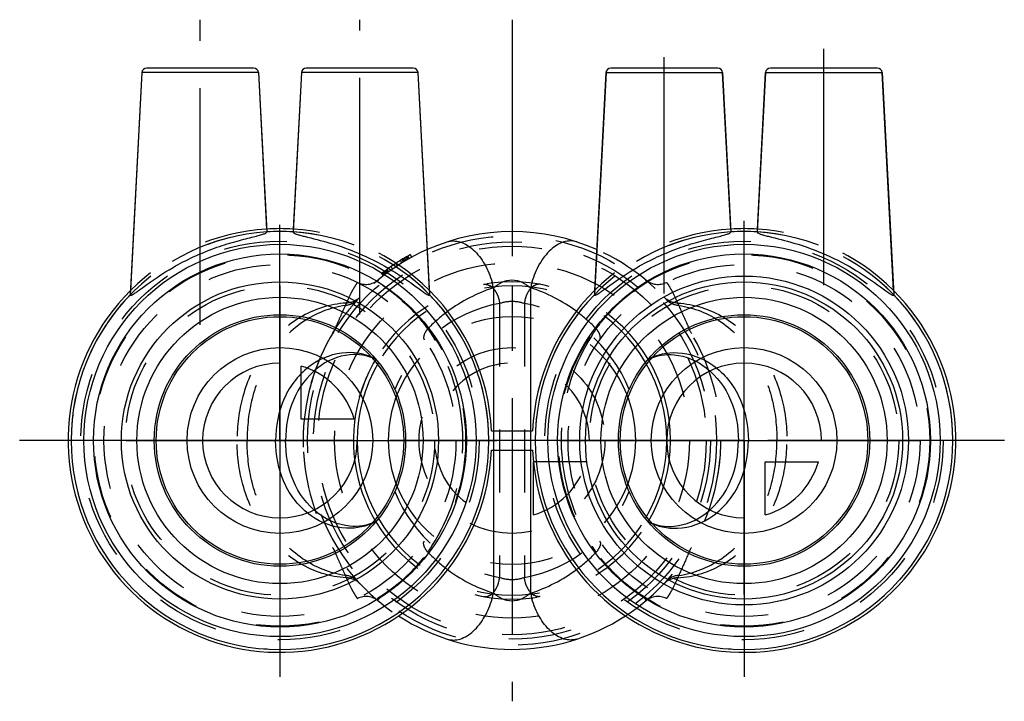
# Model space of a CAD drawing. Header units: millimetres. Extents: x 449 to 551, y 465 to 535.
import ezdxf

# ---------------------------------------------------------------- set-up
doc = ezdxf.new("R2010")
doc.units = ezdxf.units.MM
doc.header["$LTSCALE"] = 65.185185
doc.linetypes.add('CENTER', pattern=[0.6, 0.375, -0.075, 0.075, -0.075])
doc.linetypes.add('HIDDEN', pattern=[0.2, 0.1, -0.1])
for name, color, linetype in [('ACHSEN_S', 7, 'CONTINUOUS'), ('FASEN', 7, 'CONTINUOUS'), ('FLAECHEN', 7, 'CONTINUOUS'), ('KOERPER', 7, 'CONTINUOUS'), ('KONST.EL_MIT_GEO', 7, 'CONTINUOUS'), ('KURVEN', 7, 'CONTINUOUS')]:
    doc.layers.add(name, color=color, linetype=linetype)

msp = doc.modelspace()

# ---------------------------------------------------------------- linework, layer by layer
at = {"layer": 'ACHSEN_S', "color": 2, "linetype": 'CENTER'}
for p, q in [((500, 535.13), (500, 464.67)), ((550.92, 491.63), (449.08, 491.63))]:
    msp.add_line(p, q, dxfattribs=at)
at = {"layer": 'FASEN', "color": 8, "linetype": 'HIDDEN'}
msp.add_circle((500, 491.63), 18.36, dxfattribs=at)
at = {"layer": 'FLAECHEN', "color": 7, "linetype": 'Continuous'}
msp.add_lwpolyline([(484.23, 496.14), (484.53, 497.07), (484.95, 498.14)], dxfattribs=at)
at = {"layer": 'KOERPER', "color": 2, "linetype": 'CENTER'}
for p, q in [((467.75, 503.6), (467.75, 535.13)), ((484.25, 504.67), (484.25, 535.13)), ((515.75, 506.82), (515.75, 535.13)), ((532.25, 507.68), (532.25, 535.13)), ((524, 491.63), (524, 514.35)), ((476, 491.63), (476, 513.92)), ((471.57, 491.63), (458, 491.63)), ((476, 491.63), (472.6, 491.63)), ((476, 491.63), (476, 466.82)), ((476, 491.63), (494, 491.63)), ((524, 491.63), (506, 491.63)), ((524, 491.63), (527.4, 491.63)), ((524, 491.63), (524, 466.39)), ((528.43, 491.63), (542, 491.63))]:
    msp.add_line(p, q, dxfattribs=at)
at = {"layer": 'KOERPER', "color": 7, "linetype": 'Continuous'}
for p, q in [((461.73, 529.66), (460.52, 506.7)), ((473.77, 529.66), (474.64, 513.19)), ((478.23, 529.66), (477.36, 513.19)), ((490.27, 529.66), (491.48, 506.7)), ((509.73, 529.66), (508.52, 506.7)), ((521.77, 529.66), (522.64, 513.19)), ((526.23, 529.66), (525.36, 513.19)), ((538.27, 529.66), (539.48, 506.7)), ((497.88, 492.63), (502.12, 492.63)), ((497.88, 490.63), (502.12, 490.63))]:
    msp.add_line(p, q, dxfattribs=at)
at = {"layer": 'KOERPER', "color": 8, "linetype": 'HIDDEN'}
for p, q in [((481.49, 502.77), (481.48, 502.76)), ((471.57, 491.63), (457.8, 491.63)), ((472.6, 491.63), (471.57, 491.63)), ((527.4, 491.63), (528.43, 491.63)), ((528.43, 491.63), (542.2, 491.63)), ((481.48, 480.51), (481.49, 480.49)), ((518.51, 480.49), (518.51, 480.5))]:
    msp.add_line(p, q, dxfattribs=at)
msp.add_lwpolyline([(479.23, 497.56), (479.7, 499.01), (480.18, 500.21)], dxfattribs=at)
for centre, radius, start, end in [((476, 491.63), 21.9, 93.6069, 134.8849), ((476, 491.63), 21.9, 45.1151, 86.3931), ((524, 491.63), 21.9, 93.6069, 134.8849), ((524, 491.63), 21.9, 45.1151, 86.3931), ((476, 491.63), 21.6, 93.6154, 180), ((476, 491.63), 21.6, 44.2272, 86.3846), ((524, 491.63), 21.6, 93.6154, 135.7728), ((524, 491.63), 21.6, 44.2272, 86.3846), ((500, 491.63), 21.6, 164.5662, 195.4377), ((476, 491.63), 21.6, 180, 360), ((524, 491.63), 21.6, 180, 360), ((500, 491.63), 21.6, 344.5623, 360)]:
    msp.add_arc(centre, radius, start, end, dxfattribs=at)
at = {"layer": 'KOERPER', "color": 7, "linetype": 'Continuous'}
for centre, radius, start, end in [((476, 491.63), 21.9, 86.3931, 93.6069), ((524, 491.63), 21.9, 86.3931, 93.6069), ((476, 491.63), 21.6, 86.3846, 93.6154), ((524, 491.63), 21.6, 86.3846, 93.6154), ((476, 491.63), 21.9, 134.8849, 357.3828), ((476, 491.63), 21.9, 2.6172, 45.1151), ((524, 491.63), 21.9, 134.8849, 177.3828), ((524, 491.63), 21.9, 182.6172, 45.1151), ((476, 491.63), 21.6, 135.7728, 180), ((476, 491.63), 21.6, 0, 44.2272), ((524, 491.63), 21.6, 135.7728, 180), ((524, 491.63), 21.6, 0, 44.2272)]:
    msp.add_arc(centre, radius, start, end, dxfattribs=at)
for points, knots in [([(461.69, 507.35), (462.74, 508.13), (464.46, 509.31), (467.02, 510.64), (469.16, 511.52), (470.93, 512.08), (472.23, 512.43), (473.04, 512.63), (473.69, 512.79), (474.19, 512.94), (474.48, 513.03), (474.64, 513.14), (474.64, 513.19)], [0, 0, 0, 0, 0.273627, 0.436456, 0.602507, 0.757192, 0.825085, 0.883771, 0.931617, 0.967222, 0.989759, 1, 1, 1, 1]), ([(477.36, 513.19), (477.36, 513.12), (477.61, 513), (477.78, 512.95), (477.92, 512.9)], [0, 0, 0, 0, 0.29994, 1, 1, 1, 1]), ([(477.92, 512.9), (477.96, 512.89), (478.16, 512.83), (478.36, 512.78), (478.52, 512.74)], [0, 0, 0, 0, 0.219729, 1, 1, 1, 1]), ([(478.52, 512.74), (479.4, 512.52), (481.43, 512.02), (484.52, 510.9), (487.5, 509.34), (489.3, 508.1), (490.1, 507.51)], [0, 0, 0, 0, 0.213795, 0.489993, 0.767012, 1, 1, 1, 1]), ([(509.69, 507.35), (510.74, 508.13), (512.46, 509.31), (515.02, 510.64), (517.16, 511.52), (518.93, 512.08), (520.23, 512.43), (521.04, 512.63), (521.69, 512.79), (522.19, 512.94), (522.48, 513.03), (522.64, 513.14), (522.64, 513.19)], [0, 0, 0, 0, 0.273606, 0.436435, 0.602489, 0.757179, 0.825075, 0.883765, 0.931614, 0.96722, 0.989759, 1, 1, 1, 1]), ([(525.36, 513.19), (525.36, 513.12), (525.61, 513), (525.78, 512.95), (525.92, 512.9)], [0, 0, 0, 0, 0.299934, 1, 1, 1, 1]), ([(525.92, 512.9), (525.96, 512.89), (526.16, 512.83), (526.36, 512.78), (526.52, 512.74)], [0, 0, 0, 0, 0.219731, 1, 1, 1, 1]), ([(526.52, 512.74), (527.4, 512.52), (529.43, 512.02), (532.52, 510.9), (535.5, 509.34), (537.3, 508.1), (538.1, 507.51)], [0, 0, 0, 0, 0.213808, 0.490013, 0.76703, 1, 1, 1, 1]), ([(490.1, 507.51), (490.29, 507.37), (490.67, 507.1), (490.96, 506.87), (491.48, 506.57), (491.48, 506.7)], [0, 0, 0, 0, 0.438478, 0.767237, 1, 1, 1, 1]), ([(538.1, 507.51), (538.29, 507.37), (538.67, 507.1), (538.96, 506.87), (539.48, 506.57), (539.48, 506.7)], [0, 0, 0, 0, 0.438497, 0.767256, 1, 1, 1, 1]), ([(460.52, 506.7), (460.52, 506.67), (460.57, 506.63), (460.64, 506.66), (460.77, 506.71), (460.99, 506.85), (461.17, 506.97), (461.27, 507.05)], [0, 0, 0, 0, 0.080782, 0.15045, 0.253724, 0.562704, 1, 1, 1, 1]), ([(508.52, 506.7), (508.52, 506.67), (508.57, 506.63), (508.64, 506.66), (508.77, 506.71), (508.99, 506.85), (509.17, 506.97), (509.27, 507.05)], [0, 0, 0, 0, 0.080809, 0.150471, 0.253735, 0.5627, 1, 1, 1, 1])]:
    msp.add_open_spline(points, degree=3, knots=knots, dxfattribs=at)
for points in [[(461.27, 507.05), (461.41, 507.15), (461.55, 507.25), (461.69, 507.35)], [(509.27, 507.05), (509.41, 507.15), (509.55, 507.25), (509.69, 507.35)]]:
    msp.add_open_spline(points, degree=3, dxfattribs=at)
at = {"layer": 'KOERPER', "color": 8, "linetype": 'HIDDEN'}
for points in [[(478.4, 491.63), (478.4, 491.64), (478.35, 491.62), (478.3, 491.64), (478.17, 491.63), (478.01, 491.63), (477.8, 491.63), (477.42, 491.63), (476.84, 491.64), (476.02, 491.63), (475.02, 491.63), (473.86, 491.63), (473.04, 491.64), (472.6, 491.64)], [(521.6, 491.63), (521.6, 491.64), (521.65, 491.62), (521.7, 491.64), (521.83, 491.63), (521.99, 491.63), (522.2, 491.63), (522.58, 491.63), (523.16, 491.64), (523.98, 491.63), (524.98, 491.63), (526.14, 491.63), (526.96, 491.64), (527.4, 491.64)]]:
    msp.add_open_spline(points, degree=3, knots=[0, 0, 0, 0, 0.004098, 0.016359, 0.036729, 0.065148, 0.101548, 0.145849, 0.25778, 0.400438, 0.572821, 0.773273, 1, 1, 1, 1], dxfattribs=at)
at = {"layer": 'KONST.EL_MIT_GEO', "color": 7, "linetype": 'Continuous'}
for p, q in [((461.73, 529.66), (460.55, 507.15)), ((473.77, 529.66), (461.74, 529.66)), ((473.28, 530.13), (462.22, 530.13)), ((473.77, 529.66), (474.62, 513.49)), ((478.23, 529.66), (477.38, 513.49)), ((490.27, 529.66), (478.24, 529.66)), ((489.78, 530.13), (478.72, 530.13)), ((490.27, 529.66), (491.45, 507.15)), ((508.55, 507.15), (509.73, 529.66)), ((509.73, 529.66), (521.76, 529.66)), ((521.28, 530.13), (510.22, 530.13)), ((522.62, 513.49), (521.77, 529.66)), ((525.38, 513.49), (526.23, 529.66)), ((526.23, 529.66), (538.26, 529.66)), ((537.78, 530.13), (526.72, 530.13)), ((539.45, 507.15), (538.27, 529.66)), ((498.07, 507.41), (498.07, 492.63)), ((501.93, 507.41), (501.93, 492.63)), ((484.23, 496.14), (484.19, 496)), ((483.6, 491.63), (463, 491.63)), ((516.4, 491.63), (537, 491.63)), ((498.07, 490.63), (498.07, 475.85)), ((501.93, 490.63), (501.93, 475.85))]:
    msp.add_line(p, q, dxfattribs=at)
at = {"layer": 'KONST.EL_MIT_GEO', "color": 8, "linetype": 'HIDDEN'}
for p, q in [((488.61, 509.99), (488.46, 510.25)), ((488.78, 510.09), (488.63, 510.35)), ((488.86, 510.14), (488.71, 510.4)), ((488.9, 510.16), (488.75, 510.42)), ((489.02, 510.23), (488.87, 510.49)), ((489.06, 510.25), (488.91, 510.51)), ((489.19, 510.33), (489.04, 510.59)), ((489.29, 510.39), (489.14, 510.65)), ((489.37, 510.44), (489.22, 510.7)), ((489.64, 510.58), (489.49, 510.84)), ((487.15, 508.99), (487, 509.25)), ((487.25, 509.07), (487.1, 509.33)), ((487.64, 509.35), (487.49, 509.61)), ((487.95, 509.56), (487.8, 509.82)), ((488.15, 509.69), (488, 509.95)), ((488.2, 509.73), (488.05, 509.99)), ((486.18, 508.23), (486.18, 508.23)), ((486.7, 508.65), (486.55, 508.91)), ((486.77, 508.71), (486.62, 508.97)), ((486.83, 508.75), (486.68, 509.01)), ((486.86, 508.78), (486.71, 509.04)), ((486.97, 508.86), (486.82, 509.12)), ((498.71, 505.8), (498.71, 477.46)), ((501.29, 505.8), (501.29, 477.46)), ((481.63, 503), (481.69, 503.09)), ((481.69, 503.09), (481.77, 503.21)), ((481.45, 502.7), (481.5, 502.78)), ((481.48, 502.74), (481.45, 502.7)), ((481.51, 502.8), (481.56, 502.89)), ((481.56, 502.89), (481.63, 503)), ((479.23, 497.56), (479.18, 497.38)), ((498.07, 492.63), (498.07, 490.63)), ((501.93, 492.63), (501.93, 490.63)), ((494.91, 491.63), (494.2, 491.63)), ((505.8, 491.63), (505.09, 491.63)), ((481.45, 480.56), (481.48, 480.52)), ((518.55, 480.56), (518.52, 480.52)), ((513.82, 475.04), (513.82, 475.03))]:
    msp.add_line(p, q, dxfattribs=at)
for points in [[(481.9, 503.43), (482.02, 503.6), (482.08, 503.7), (482.15, 503.8), (482.22, 503.9), (482.29, 504), (482.37, 504.11), (482.44, 504.22), (482.52, 504.32), (482.6, 504.44), (482.69, 504.55), (482.77, 504.66), (482.86, 504.77), (482.95, 504.89), (483.04, 505), (483.13, 505.12), (483.22, 505.23), (483.32, 505.35), (483.41, 505.47), (483.51, 505.58), (483.6, 505.69), (483.7, 505.8), (483.79, 505.91), (483.89, 506.02), (483.98, 506.12), (484.05, 506.19)], [(481.77, 503.21), (481.85, 503.35), (481.9, 503.43)]]:
    msp.add_lwpolyline(points, dxfattribs=at)
for centre, radius in [((476, 491.63), 20.6), ((500, 491.63), 21.16), ((524, 491.63), 20.6), ((500, 491.63), 20.53), ((500, 491.63), 20.09), ((476, 491.63), 19.2), ((524, 491.63), 19.2), ((476, 491.63), 18.2), ((524, 491.63), 18.2)]:
    msp.add_circle(centre, radius, dxfattribs=at)
at = {"layer": 'KONST.EL_MIT_GEO', "color": 7, "linetype": 'Continuous'}
for centre, radius in [((476, 491.63), 20.28), ((524, 491.63), 20.28), ((476, 491.63), 19.28), ((524, 491.63), 19.28), ((524, 491.63), 17), ((476, 491.63), 16.4), ((524, 491.63), 16.4), ((476, 491.63), 14.8), ((524, 491.63), 14.8), ((476, 491.63), 13), ((524, 491.63), 13)]:
    msp.add_circle(centre, radius, dxfattribs=at)
for centre, radius, start, end in [((462.22, 529.63), 0.5, 90, 177), ((473.28, 529.63), 0.5, 3, 90), ((478.72, 529.63), 0.5, 90, 177), ((489.78, 529.63), 0.5, 3, 90), ((510.22, 529.63), 0.5, 90, 177), ((521.28, 529.63), 0.5, 3, 90), ((526.72, 529.63), 0.5, 90, 177), ((537.78, 529.63), 0.5, 3, 90), ((500, 491.63), 21.6, 66.019, 113.981), ((503.23, 491.61), 16.62, 108.0518, 126.4924), ((490.58, 505.98), 7.62, 10.8566, 15.2898), ((509.42, 505.98), 7.62, 164.7103, 169.1435), ((496.78, 491.63), 16.61, 53.5064, 71.9499), ((500, 491.63), 16.4, 149.1697, 164.0459), ((500, 491.63), 16.4, 329.1697, 30.8303), ((500, 491.63), 16.4, 164.5662, 210.8303), ((476, 491.63), 21.6, 180, 360), ((524, 491.63), 21.6, 180, 360), ((503.21, 491.62), 16.59, 233.4718, 243.9017), ((496.79, 491.63), 16.6, 288.0502, 306.5231), ((503.22, 491.66), 16.63, 243.9068, 251.9486), ((490.58, 477.28), 7.62, 344.7102, 349.1434), ((509.42, 477.28), 7.62, 190.8566, 195.2898), ((500, 491.63), 21.6, 237.0724, 302.9248)]:
    msp.add_arc(centre, radius, start, end, dxfattribs=at)
at = {"layer": 'KONST.EL_MIT_GEO', "color": 8, "linetype": 'HIDDEN'}
for centre, radius, start, end in [((476, 491.63), 21.6, 0, 180), ((524, 491.63), 21.6, 0, 180), ((500, 491.63), 21.6, 113.981, 237.0724), ((500, 491.63), 21.6, 302.9248, 66.019), ((500, 491.63), 21.9, 118.6918, 127.8907), ((484.9, 509.77), 2, 243.8652, 309.7872), ((515.1, 509.77), 2, 230.2123, 296.1346), ((500, 491.63), 16.4, 30.8303, 149.1697), ((501.29, 491.63), 14.4, 100.2854, 158.536), ((498.71, 491.63), 14.4, 21.4636, 79.715), ((503.18, 491.65), 16.56, 127.4884, 135.8848), ((503.36, 491.42), 16.85, 126.481, 127.5146), ((496.8, 491.65), 16.57, 52.4517, 53.5011), ((496.76, 491.61), 16.63, 44.0827, 52.4442), ((474.84, 491.72), 20.05, 32.6708, 34.8692), ((525.15, 491.73), 20.03, 145.1305, 147.3244), ((474.72, 491.64), 20.19, 30.813, 32.6716), ((525.25, 491.64), 20.16, 147.3236, 176.2877), ((474.75, 491.64), 20.16, 3.7115, 30.8506), ((483.26, 494.97), 5.72, 62.3541, 63.0346), ((483.88, 495.69), 4.8, 64.9374, 65.6719), ((516.74, 494.97), 5.72, 116.9654, 117.6459), ((516.12, 495.69), 4.8, 114.3281, 115.0626), ((474.52, 491.61), 20.4, 0.0613, 3.7657), ((525.48, 491.61), 20.4, 176.2332, 179.9381), ((474.55, 491.65), 20.37, 356.2375, 359.947), ((525.48, 491.65), 20.4, 180.0615, 183.7656), ((474.73, 491.62), 20.18, 327.3278, 356.2608), ((525.27, 491.61), 20.17, 183.7365, 212.6764), ((501.29, 491.63), 14.4, 201.4642, 259.7144), ((498.71, 491.63), 14.4, 280.2854, 338.536), ((483.26, 488.29), 5.72, 296.9654, 297.6459), ((483.88, 487.58), 4.8, 294.3281, 295.0626), ((500, 491.63), 16.4, 210.8303, 329.1697), ((516.74, 488.29), 5.72, 242.3541, 243.0346), ((516.12, 487.58), 4.8, 244.9374, 245.6719), ((474.85, 491.54), 20.03, 325.1299, 327.3286), ((525.14, 491.53), 20.03, 212.6756, 214.8702), ((503.19, 491.62), 16.57, 224.1035, 232.4941), ((496.76, 491.66), 16.64, 307.5567, 315.915), ((503.31, 491.76), 16.76, 232.4765, 233.4892), ((496.8, 491.61), 16.58, 306.5231, 307.5493), ((484.9, 473.5), 2, 50.2917, 116.178), ((515.1, 473.5), 2, 63.8658, 129.7869)]:
    msp.add_arc(centre, radius, start, end, dxfattribs=at)
at = {"layer": 'KONST.EL_MIT_GEO', "color": 7, "linetype": 'Continuous'}
for points, knots in [([(493.31, 512.17), (493.73, 512.31), (494.76, 512.25), (496.13, 511.35), (497.26, 509.87), (497.76, 508.65), (497.94, 507.99)], [0, 0, 0, 0, 0.193146, 0.424951, 0.700337, 1, 1, 1, 1]), ([(506.69, 512.17), (506.27, 512.31), (505.24, 512.25), (503.87, 511.35), (502.74, 509.87), (502.24, 508.65), (502.06, 507.99)], [0, 0, 0, 0, 0.193146, 0.424951, 0.700337, 1, 1, 1, 1]), ([(498.07, 507.41), (498.6, 507.87), (500, 508.59), (501.4, 507.87), (501.93, 507.41)], [0, 0, 0, 0, 0.499996, 1, 1, 1, 1]), ([(485.86, 500.07), (484.96, 500.53), (482.58, 501.03), (478.84, 499.62), (476.11, 496.11), (475.55, 493.11), (475.55, 491.63)], [0, 0, 0, 0, 0.19191, 0.438641, 0.718893, 1, 1, 1, 1]), ([(485.86, 500.06), (485.05, 500.43), (482.87, 500.76), (479.52, 499.28), (477.07, 495.9), (476.58, 493.05), (476.58, 491.63)], [0, 0, 0, 0, 0.182822, 0.426319, 0.710268, 1, 1, 1, 1]), ([(514.14, 500.07), (515.04, 500.53), (517.42, 501.03), (521.16, 499.62), (523.89, 496.11), (524.45, 493.11), (524.45, 491.63)], [0, 0, 0, 0, 0.19191, 0.438641, 0.718893, 1, 1, 1, 1]), ([(514.14, 500.06), (514.95, 500.43), (517.13, 500.76), (520.48, 499.28), (522.93, 495.9), (523.42, 493.05), (523.42, 491.63)], [0, 0, 0, 0, 0.182822, 0.42632, 0.710268, 1, 1, 1, 1]), ([(485.86, 483.2), (484.96, 482.74), (482.58, 482.23), (478.84, 483.64), (476.11, 487.15), (475.55, 490.15), (475.55, 491.63)], [0, 0, 0, 0, 0.19191, 0.438641, 0.718893, 1, 1, 1, 1]), ([(485.86, 483.2), (485.05, 482.83), (482.87, 482.51), (479.52, 483.98), (477.07, 487.36), (476.58, 490.21), (476.58, 491.63)], [0, 0, 0, 0, 0.182822, 0.42632, 0.710268, 1, 1, 1, 1]), ([(514.14, 483.2), (514.95, 482.83), (517.13, 482.51), (520.48, 483.98), (522.93, 487.36), (523.42, 490.21), (523.42, 491.63)], [0, 0, 0, 0, 0.182822, 0.42632, 0.710268, 1, 1, 1, 1]), ([(514.14, 483.2), (515.04, 482.74), (517.42, 482.23), (521.16, 483.64), (523.89, 487.15), (524.45, 490.15), (524.45, 491.63)], [0, 0, 0, 0, 0.19191, 0.438641, 0.718893, 1, 1, 1, 1]), ([(501.93, 475.85), (501.4, 475.39), (500, 474.67), (498.6, 475.39), (498.07, 475.85)], [0, 0, 0, 0, 0.500004, 1, 1, 1, 1]), ([(493.31, 471.09), (493.73, 470.96), (494.76, 471.01), (496.13, 471.91), (497.26, 473.39), (497.76, 474.62), (497.94, 475.27)], [0, 0, 0, 0, 0.193146, 0.424951, 0.700337, 1, 1, 1, 1]), ([(506.69, 471.09), (506.27, 470.96), (505.24, 471.01), (503.87, 471.91), (502.74, 473.39), (502.24, 474.62), (502.06, 475.27)], [0, 0, 0, 0, 0.193146, 0.424951, 0.700337, 1, 1, 1, 1])]:
    msp.add_open_spline(points, degree=3, knots=knots, dxfattribs=at)
at = {"layer": 'KONST.EL_MIT_GEO', "color": 8, "linetype": 'HIDDEN'}
for points, knots in [([(491.29, 503.18), (490.78, 503.87), (489.96, 504.86), (488.74, 506.02), (487.85, 506.75), (487.09, 507.32), (486.57, 507.68), (486.3, 507.93), (486.16, 508.05), (486.14, 508.2), (486.18, 508.23)], [0, 0, 0, 0, 0.353387, 0.531082, 0.693085, 0.82733, 0.923661, 0.955961, 0.978038, 1, 1, 1, 1]), ([(508.71, 503.18), (509.22, 503.87), (510.04, 504.86), (511.26, 506.02), (512.15, 506.74), (512.91, 507.32), (513.43, 507.68), (513.7, 507.93), (513.84, 508.05), (513.86, 508.2), (513.82, 508.23)], [0, 0, 0, 0, 0.353045, 0.53071, 0.692888, 0.827271, 0.923717, 0.955989, 0.978076, 1, 1, 1, 1]), ([(484.01, 507.97), (484, 507.97), (483.98, 507.91), (483.91, 507.83), (483.82, 507.68), (483.62, 507.37), (483.28, 506.75), (483.02, 506.19), (482.86, 505.84)], [0, 0, 0, 0, 0.016309, 0.06188, 0.134043, 0.2325, 0.518242, 1, 1, 1, 1]), ([(497.07, 507.77), (497.25, 507.8), (497.68, 507.72), (498.19, 507.27), (498.56, 506.6), (498.69, 506.08), (498.71, 505.8)], [0, 0, 0, 0, 0.195206, 0.428204, 0.703676, 1, 1, 1, 1]), ([(502.93, 507.77), (502.75, 507.8), (502.32, 507.72), (501.81, 507.27), (501.44, 506.6), (501.31, 506.08), (501.29, 505.8)], [0, 0, 0, 0, 0.195207, 0.428205, 0.703677, 1, 1, 1, 1]), ([(515.99, 507.97), (515.99, 507.98), (516.04, 507.89), (516.08, 507.85), (516.19, 507.68), (516.38, 507.38), (516.72, 506.75), (516.98, 506.19), (517.14, 505.84)], [0, 0, 0, 0, 0.015791, 0.061052, 0.133008, 0.231398, 0.517405, 1, 1, 1, 1]), ([(482.86, 505.84), (481.19, 505.74), (477.78, 504.64), (474.04, 500.98), (471.96, 496.39), (471.57, 493.16), (471.57, 491.63)], [0, 0, 0, 0, 0.253202, 0.516331, 0.768633, 1, 1, 1, 1]), ([(482.75, 505.58), (481.19, 505.38), (478.08, 504.12), (474.76, 500.5), (472.94, 496.12), (472.6, 493.08), (472.6, 491.63)], [0, 0, 0, 0, 0.252807, 0.515056, 0.76732, 1, 1, 1, 1]), ([(482.75, 505.58), (482.62, 505.27), (482.31, 504.6), (481.98, 503.84), (481.68, 503.17), (481.62, 503), (481.44, 502.68), (481.47, 502.73)], [0, 0, 0, 0, 0.325783, 0.694107, 0.848143, 0.942414, 1, 1, 1, 1]), ([(498.71, 505.8), (499.12, 505.95), (500, 506.11), (500.88, 505.95), (501.29, 505.8)], [0, 0, 0, 0, 0.500036, 1, 1, 1, 1]), ([(517.14, 505.84), (518.81, 505.74), (522.22, 504.64), (525.96, 500.98), (528.04, 496.39), (528.43, 493.16), (528.43, 491.63)], [0, 0, 0, 0, 0.253202, 0.516331, 0.768633, 1, 1, 1, 1]), ([(517.25, 505.58), (517.54, 504.89), (518, 503.94), (518.4, 502.96), (518.55, 502.7)], [0, 0, 0, 0, 0.718092, 1, 1, 1, 1]), ([(517.25, 505.58), (518.81, 505.38), (521.92, 504.12), (525.24, 500.5), (527.06, 496.12), (527.4, 493.08), (527.4, 491.63)], [0, 0, 0, 0, 0.252807, 0.515056, 0.76732, 1, 1, 1, 1]), ([(491.29, 503.18), (491.2, 503.07), (490.96, 502.76), (490.78, 502.26), (490.93, 502.04)], [0, 0, 0, 0, 0.338562, 1, 1, 1, 1]), ([(509.07, 502.04), (509.11, 502.1), (509.17, 502.32), (509.04, 502.74), (508.84, 503.03), (508.71, 503.18)], [0, 0, 0, 0, 0.178968, 0.526405, 1, 1, 1, 1]), ([(482.86, 477.43), (481.19, 477.53), (477.78, 478.62), (474.04, 482.29), (471.96, 486.88), (471.57, 490.1), (471.57, 491.63)], [0, 0, 0, 0, 0.253202, 0.516331, 0.768633, 1, 1, 1, 1]), ([(482.75, 477.68), (481.19, 477.89), (478.08, 479.15), (474.76, 482.77), (472.94, 487.14), (472.6, 490.18), (472.6, 491.63)], [0, 0, 0, 0, 0.252807, 0.515056, 0.76732, 1, 1, 1, 1]), ([(517.14, 477.43), (518.81, 477.53), (522.22, 478.62), (525.96, 482.29), (528.04, 486.88), (528.43, 490.1), (528.43, 491.63)], [0, 0, 0, 0, 0.253202, 0.516331, 0.768633, 1, 1, 1, 1]), ([(517.25, 477.68), (518.81, 477.89), (521.92, 479.15), (525.24, 482.77), (527.06, 487.14), (527.4, 490.18), (527.4, 491.63)], [0, 0, 0, 0, 0.252807, 0.515056, 0.76732, 1, 1, 1, 1]), ([(491.29, 480.08), (491.2, 480.19), (490.96, 480.5), (490.78, 481.01), (490.93, 481.23)], [0, 0, 0, 0, 0.338488, 1, 1, 1, 1]), ([(509.07, 481.23), (509.11, 481.17), (509.18, 480.94), (509.04, 480.52), (508.84, 480.24), (508.71, 480.08)], [0, 0, 0, 0, 0.179009, 0.526542, 1, 1, 1, 1]), ([(481.47, 480.53), (481.44, 480.58), (481.62, 480.27), (481.68, 480.1), (481.98, 479.43), (482.31, 478.67), (482.62, 477.99), (482.75, 477.68)], [0, 0, 0, 0, 0.054835, 0.148451, 0.302307, 0.672389, 1, 1, 1, 1]), ([(486.18, 475.03), (486.14, 475.07), (486.17, 475.21), (486.3, 475.33), (486.57, 475.58), (487.09, 475.95), (487.85, 476.52), (488.74, 477.25), (489.96, 478.4), (490.78, 479.4), (491.29, 480.08)], [0, 0, 0, 0, 0.021895, 0.044035, 0.076512, 0.173323, 0.30771, 0.469828, 0.647323, 1, 1, 1, 1]), ([(513.82, 475.03), (513.86, 475.07), (513.83, 475.21), (513.7, 475.33), (513.43, 475.58), (512.91, 475.95), (512.15, 476.52), (511.26, 477.25), (510.04, 478.41), (509.22, 479.4), (508.71, 480.08)], [0, 0, 0, 0, 0.021873, 0.044009, 0.076496, 0.173278, 0.307664, 0.469809, 0.64732, 1, 1, 1, 1]), ([(518.52, 480.52), (518.37, 480.27), (517.99, 479.29), (517.54, 478.36), (517.25, 477.68)], [0, 0, 0, 0, 0.284315, 1, 1, 1, 1]), ([(482.86, 477.43), (483.02, 477.07), (483.28, 476.51), (483.62, 475.88), (483.81, 475.59), (483.91, 475.42), (483.97, 475.37), (484.01, 475.28), (484.01, 475.3)], [0, 0, 0, 0, 0.482389, 0.768291, 0.866687, 0.938698, 0.984053, 1, 1, 1, 1]), ([(497.07, 475.5), (497.25, 475.46), (497.68, 475.54), (498.19, 475.99), (498.56, 476.66), (498.69, 477.19), (498.71, 477.46)], [0, 0, 0, 0, 0.195206, 0.428205, 0.703677, 1, 1, 1, 1]), ([(501.29, 477.46), (500.88, 477.31), (500, 477.15), (499.12, 477.31), (498.71, 477.46)], [0, 0, 0, 0, 0.500006, 1, 1, 1, 1]), ([(502.93, 475.5), (502.75, 475.46), (502.32, 475.54), (501.81, 475.99), (501.44, 476.66), (501.31, 477.19), (501.29, 477.46)], [0, 0, 0, 0, 0.195206, 0.428205, 0.703677, 1, 1, 1, 1]), ([(517.14, 477.43), (516.98, 477.07), (516.72, 476.51), (516.38, 475.89), (516.18, 475.58), (516.09, 475.43), (516.02, 475.36), (516, 475.3), (515.99, 475.3)], [0, 0, 0, 0, 0.48169, 0.767489, 0.865961, 0.93812, 0.98369, 1, 1, 1, 1])]:
    msp.add_open_spline(points, degree=3, knots=knots, dxfattribs=at)
for points in [[(484.05, 506.19), (483.73, 505.84), (483.23, 505.61), (482.75, 505.58)], [(484.27, 506.44), (483.92, 506.07), (483.37, 505.84), (482.86, 505.84)], [(517.14, 505.84), (516.63, 505.84), (516.08, 506.07), (515.73, 506.44)], [(517.25, 505.58), (516.77, 505.61), (516.27, 505.84), (515.95, 506.19)], [(482.86, 505.84), (482.83, 505.75), (482.79, 505.67), (482.75, 505.58)], [(517.14, 505.84), (517.17, 505.75), (517.21, 505.67), (517.25, 505.58)], [(482.75, 477.68), (482.79, 477.6), (482.83, 477.51), (482.86, 477.43)], [(484.05, 477.07), (483.73, 477.42), (483.23, 477.65), (482.75, 477.68)], [(517.25, 477.68), (516.77, 477.65), (516.27, 477.42), (515.95, 477.07)], [(517.25, 477.68), (517.21, 477.6), (517.17, 477.51), (517.14, 477.43)], [(484.27, 476.82), (483.92, 477.2), (483.37, 477.43), (482.86, 477.43)], [(517.14, 477.43), (516.63, 477.43), (516.08, 477.2), (515.73, 476.82)]]:
    msp.add_open_spline(points, degree=3, dxfattribs=at)
at = {"layer": 'KURVEN', "color": 40, "linetype": 'Continuous'}
for p, q in [((476, 507.63), (476, 475.63)), ((524, 475.71), (524, 507.56)), ((478.2, 493.83), (478.2, 499.32)), ((483.69, 493.83), (478.2, 493.83)), ((460.08, 491.63), (491.92, 491.63)), ((508, 491.63), (540, 491.63)), ((526.2, 489.43), (531.69, 489.43)), ((526.2, 483.94), (526.2, 489.43))]:
    msp.add_line(p, q, dxfattribs=at)
at = {"layer": 'KURVEN', "color": 8, "linetype": 'HIDDEN'}
for p, q in [((500, 507.63), (500, 475.63)), ((491.92, 491.63), (508, 491.63)), ((507.69, 489.43), (502.2, 489.43)), ((502.2, 489.43), (502.2, 483.94))]:
    msp.add_line(p, q, dxfattribs=at)
for centre, radius in [((476, 491.63), 16), ((524, 491.63), 16), ((500, 491.63), 9.6)]:
    msp.add_circle(centre, radius, dxfattribs=at)
at = {"layer": 'KURVEN', "color": 40, "linetype": 'Continuous'}
for centre, radius in [((476, 491.63), 12.8), ((524, 491.63), 12.8), ((476, 491.63), 9.6), ((524, 491.63), 9.6)]:
    msp.add_circle(centre, radius, dxfattribs=at)
at = {"layer": 'KURVEN', "color": 8, "linetype": 'HIDDEN'}
for radius, start, end in [(16, 30.2476, 149.7524), (12.8, 21.6038, 158.3962), (8, 0, 270), (8, 285.962, 344.038), (12.8, 201.6038, 338.3962), (16, 210.2476, 329.7524)]:
    msp.add_arc((500, 491.63), radius, start, end, dxfattribs=at)
at = {"layer": 'KURVEN', "color": 40, "linetype": 'Continuous'}
for centre, radius, start, end in [((476, 491.63), 8, 90, 360), ((476, 491.63), 8, 15.962, 74.038), ((500, 491.63), 16, 149.7524, 210.2476), ((500, 491.63), 16, 329.7524, 30.2476), ((524, 491.63), 8, 0, 270), ((500, 491.63), 12.8, 158.3962, 201.6038), ((500, 491.63), 12.8, 338.3962, 21.6038), ((524, 491.63), 8, 285.962, 344.038)]:
    msp.add_arc(centre, radius, start, end, dxfattribs=at)

doc.saveas('drawing.dxf')
